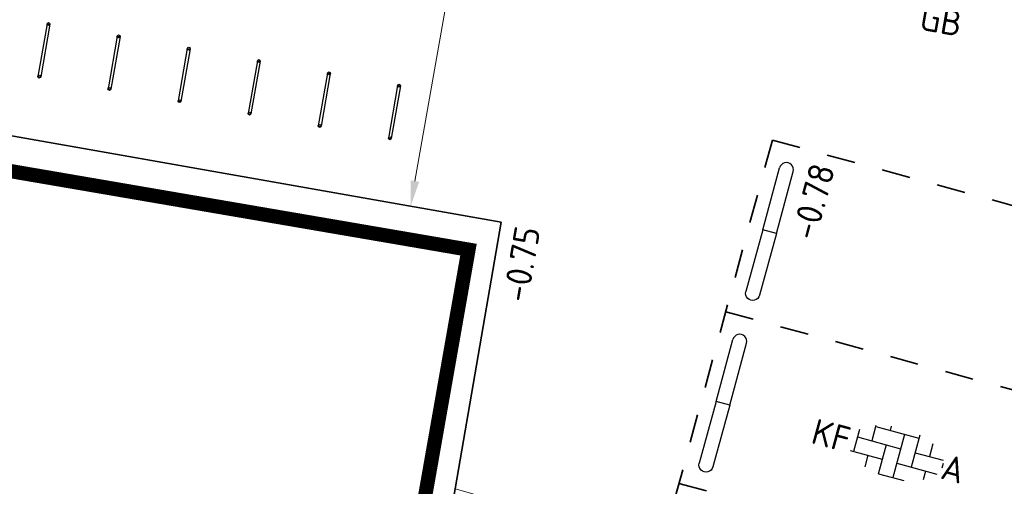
# Model space of a CAD drawing. Header units: metres. Extents: x 2514 to 227642, y 1683 to 852646.
# Tile 62 of 256: x 113612.86 to 113626.69, y 426384.52 to 426391.08. Entities that reach past the tile are written whole.
import ezdxf
from ezdxf.enums import TextEntityAlignment as Align

# ---------------------------------------------------------------- set-up
doc = ezdxf.new("R2010")
doc.units = ezdxf.units.M
doc.linetypes.add('XX-CENTER', pattern=[8, 5, -1, 1, -1])
doc.linetypes.add('ZZ-HIDDEN-SO', pattern=[4, 2, -2])
doc.layers.get('Defpoints').update_dxf_attribs({"color": 244, "lineweight": 35})
for name, color, linetype, lineweight in [('B-WE-OG-BEBOUWING-GV', 4, 'Continuous', 35), ('B-WE-VH-VERHARDING_TEGEL-GV', 252, 'Continuous', 18), ('N-WE-IE-MEUBILAIR_WEGMEUBILAIR_FIETS-S', 7, 'Continuous', 25), ('N-WE-KG-WERKGRENS-G', 7, 'XX-CENTER', 35), ('N-WE-VH-KANTOPSLUITING-T18', 1, 'Continuous', 18), ('N-WE-VH-M', 7, 'Continuous', 18), ('N-WE-VH-MATERIAALGRENS-G', 7, 'ZZ-HIDDEN-SO', 35), ('N-WE-VH-NAP-T18', 1, 'Continuous', 18), ('N-WE-VH-STOOTBAND-S', 7, 'Continuous', 25), ('N-WE-VH-VERHARDING_BETONSTRAATSTEEN-S', 1, 'Continuous', 25), ('N-WE-VH-VERHARDING_STRAATBAKSTEEN-S', 1, 'Continuous', 5)]:
    doc.layers.add(name, color=color, linetype=linetype, lineweight=lineweight)
doc.styles.add('ISO', font='NLCS-ISO.ttf')
doc.styles.add('NLCS-ISO', font='NLCS-ISO.ttf', dxfattribs={"height": 1.8})
doc.styles.add('NLCS-ISO-M200-T18', font='NLCS-ISO.ttf', dxfattribs={"height": 0.36})
doc.dimstyles.new('NLCS-M200-T18-PIJL_L2_H1', dxfattribs={"dimscale": 0.2, "dimtxt": 2.5, "dimasz": 1.8, "dimexe": 2, "dimexo": 2, "dimgap": 0.7, "dimtad": 1, "dimzin": 0, "dimdsep": 46, "dimtxsty": 'NLCS-ISO-M200-T18', "dimcen": 0, "dimdle": 2, "dimclrd": 256, "dimclre": 256, "dimclrt": 1, "dimadec": 1, "dimazin": 0, "dimtfac": 1, "dimtdec": 3, "dimtofl": 0, "dimtmove": 0, "dimatfit": 3, "dimfxl": 2, "dimfxlon": 1, "dimtfillclr": 256, "dimtolj": 1, "dimtzin": 0, "dimlwd": -1, "dimlwe": -1, "dimarcsym": 0})

# ---------------------------------------------------------------- blocks, each defined once
blk = doc.blocks.new('SIE-WEG_FIETSNIET')
for p, q in [((0, 0.02), (0, -0.02)), ((0.75, 0.02), (0, 0.02)), ((0.75, 0.02), (0.75, -0.02)), ((0.75, -0.02), (0, -0.02))]:
    blk.add_line(p, q)
for centre in [(0, 0), (0.75, 0)]:
    blk.add_circle(centre, 0.02)
blk = doc.blocks.new('SVH-BSS_KEIFORMAAT_ELLEBOOG_KL-SO-flat-84')
at = {"layer": 'N-WE-VH-VERHARDING_BETONSTRAATSTEEN-S', "ltscale": 0.2}
for p, q in [((-0.516, 0.331), (-0.599, 0.025)), ((-0.282, 0.388), (-0.341, 0.173)), ((-0.286, 0.375), (0.322, 0.21)), ((-0.067, 0.38), (-0.083, 0.32)), ((-0.543, 0.228), (0.064, 0.062)), ((0.12, 0.265), (-0.046, -0.343)), ((0.334, 0.255), (0.212, -0.195)), ((-0.644, 0.038), (-0.193, -0.085)), ((-0.138, 0.118), (-0.25, -0.294)), ((0.267, 0.007), (0.66, -0.1)), ((0.518, 0.13), (0.47, -0.048)), ((-0.396, -0.03), (-0.44, -0.191)), ((0.009, -0.14), (0.574, -0.294)), ((0.414, -0.251), (0.38, -0.375)), ((0.661, -0.143), (0.643, -0.212)), ((-0.249, -0.288), (0.109, -0.385))]:
    blk.add_line(p, q, dxfattribs=at)
at = {"layer": 'N-WE-VH-VERHARDING_BETONSTRAATSTEEN-S', "style": 'NLCS-ISO'}
blk.add_attdef('FORMAAT', text='', height=0.36, rotation=344.7528, dxfattribs=at).set_placement((-0.655, 0.179), align=Align.MIDDLE_RIGHT)
blk.add_attdef('KLEUR', text='', height=0.36, rotation=344.7528, dxfattribs=at).set_placement((0.655, -0.179), align=Align.MIDDLE_LEFT)
at = {"layer": 'N-WE-VH-VERHARDING_BETONSTRAATSTEEN-S', "style": 'NLCS-ISO', "flags": 1}
blk.add_attdef('FUNCTIE', text='', height=0.36, rotation=344.7528, dxfattribs=at).set_placement((-0.166, -0.698), align=Align.MIDDLE_CENTER)
blk = doc.blocks.new('SVH-STOOTBAND_VLAK_ROND_1000X200')
for points in [[(0, 0.1), (0.9, 0.1)], [(0, -0.1), (0, 0.1)], [(0, -0.1), (0.9, -0.1)]]:
    blk.add_lwpolyline(points)
blk.add_arc((0.9, 0), 0.1, 269.9997, 90.0003)
blk = doc.blocks.new('*D560')
at = {"layer": 'Defpoints', "color": 0, "ltscale": 0.2, "transparency": 16777216}
for p in [(113620.666, 426401.668), (113621.788, 426401.472), (113618.348, 426388.453)]:
    blk.add_point(p, dxfattribs=at)
at = {"layer": 'N-WE-VH-M', "ltscale": 0.2, "transparency": 16777216}
for p, q in [((113621.06, 426401.599), (113620.272, 426401.737)), ((113618.41, 426388.808), (113620.604, 426401.314)), ((113618.348, 426388.453), (113618.742, 426388.384))]:
    blk.add_line(p, q, dxfattribs=at)
for points in [[(113620.545, 426401.324), (113620.663, 426401.303), (113620.666, 426401.668)], [(113618.351, 426388.818), (113618.469, 426388.797), (113618.348, 426388.453)]]:
    blk.add_solid(points, dxfattribs=at)
at = {"layer": 'N-WE-VH-M', "color": 1, "ltscale": 0.2, "transparency": 16777216, "insert": (113619.192, 426395.116), "char_height": 0.36, "attachment_point": 5, "rotation": 80.05, "style": 'NLCS-ISO-M200-T18'}
blk.add_mtext('\\A1;13.42', dxfattribs=at)

msp = doc.modelspace()

# ---------------------------------------------------------------- linework, layer by layer
at = {"layer": 'B-WE-OG-BEBOUWING-GV'}
msp.add_lwpolyline([(113601.695, 426357.694), (113614, 426355.577), (113618.975, 426384.485), (113619.62, 426388.23), (113607.452, 426390.375)], dxfattribs=at)
at = {"layer": 'B-WE-VH-VERHARDING_TEGEL-GV'}
msp.add_lwpolyline([(113630.467, 426396.561), (113604.959, 426400.975), (113604.13, 426396.39), (113603.497, 426393.092), (113603.846, 426393.031), (113603.816, 426392.863), (113607.494, 426392.118), (113607.534, 426392.385), (113607.793, 426392.347), (113607.452, 426390.375), (113619.62, 426388.23), (113618.975, 426384.485), (113626.643, 426382.31), (113630.165, 426395.434)], close=True, dxfattribs=at)
at = {"layer": 'N-WE-KG-WERKGRENS-G', "ltscale": 0.5, "const_width": 0.2, "flags": 128}
msp.add_lwpolyline([(113539.652, 426425.541), (113533.034, 426426.579), (113512.978, 426310.885), (113509.106, 426305.095), (113507.039, 426292.73), (113504.728, 426279.396), (113497.949, 426267.392), (113491.721, 426263.905), (113496.136, 426256.365), (113502.435, 426260.053, -0.182232), (113509.838, 426261.318, -0.126544), (113516.642, 426258.09), (113523.828, 426262.829), (113521.668, 426266.104), (113525.98, 426265.334), (113539.291, 426339.571), (113541.863, 426353.106), (113543.716, 426365.72), (113550.178, 426401.905), (113551.547, 426409.78), (113574.553, 426405.734), (113573.157, 426397.506), (113607.198, 426391.573), (113606.914, 426389.946), (113619.162, 426387.845), (113613.609, 426356.275), (113601.182, 426358.276), (113600.845, 426356.182), (113597.954, 426356.648), (113593.562, 426350.547), (113574.97, 426354.003), (113574.327, 426350.546), (113615.634, 426343.691), (113593.57, 426263.699, 0.356973), (113596.583, 426256.89), (113595.271, 426248.698), (113599.487, 426248.023), (113601.054, 426254.868), (113602.72, 426255.869), (113636.901, 426249.843), (113711.239, 426237.251), (113711.078, 426236.35), (113716.526, 426235.533), (113716.685, 426236.595), (113718.512, 426236.321), (113734.103, 426277.353), (113735.865, 426278.617), (113776.182, 426271.575), (113774.564, 426262.996), (113804.256, 426258), (113798.274, 426223.759), (113796.469, 426212.743), (113816.717, 426209.189), (113821.532, 426236.979), (113822.449, 426236.82), (113823.388, 426242.034), (113822.132, 426242.26), (113830.108, 426272.94), (113832.685, 426287.571), (113850.983, 426284.543), (113878.799, 426279.99), (113865.198, 426203.132), (113884.246, 426200.097), (113884.458, 426196.374), (113883.446, 426190.397), (113921.214, 426183.978), (113921.482, 426185.328), (113923.778, 426184.872), (113926.223, 426198.093), (113928.449, 426210.745), (113964.907, 426204.42), (113960.406, 426178.602), (113963.561, 426178.134), (113967.734, 426203.401), (113997.515, 426198.193), (113998.702, 426198.006), (113998.957, 426199.616), (114022.375, 426195.633), (114018.261, 426170.621), (114024.177, 426169.647), (114029.085, 426200.395), (114026.448, 426200.718), (114031.499, 426230.088), (114054.44, 426226.248), (114057.477, 426225.696), (114056.841, 426222.197), (114059.961, 426221.626), (114065.65, 426244.354), (114035.59, 426249.218), (114041.184, 426283.399), (114056.073, 426280.709), (114056.721, 426283.698), (114042.185, 426286.164), (114046.915, 426313.16), (114065.34, 426310.078), (114066.402, 426316.804), (114058.916, 426317.879), (114056.3, 426327.344), (114067.79, 426392.772), (114039.145, 426397.909), (113967.805, 426410.127), (113958.58, 426362.909), (114027.859, 426351.392), (114036.556, 426349.826), (114034.317, 426336.794), (114032.043, 426337.194), (114031.497, 426333.947), (114035.343, 426333.283), (114031.409, 426310.162), (113989.982, 426317.452), (113994.21, 426340.55), (114008.87, 426338.023), (114009.525, 426341.433), (113875.208, 426365.513)], format="xyb", dxfattribs=at)
at = {"layer": 'N-WE-VH-MATERIAALGRENS-G', "ltscale": 0.2}
for p, q in [((113623.431, 426389.384), (113621.332, 426381.665)), ((113623.431, 426389.384), (113628.255, 426388.072)), ((113622.775, 426386.972), (113627.6, 426385.66)), ((113622.119, 426384.559), (113626.944, 426383.248))]:
    msp.add_line(p, q, dxfattribs=at)

# ---------------------------------------------------------------- block references
at = {"layer": 'N-WE-IE-MEUBILAIR_WEGMEUBILAIR_FIETS-S', "rotation": 80.01356215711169}
for p in [(113613.132, 426390.276), (113614.117, 426390.103), (113615.101, 426389.93), (113616.086, 426389.756), (113617.071, 426389.583), (113618.056, 426389.409)]:
    msp.add_blockref('SIE-WEG_FIETSNIET', p, dxfattribs=at)
at = {"layer": 'N-WE-VH-STOOTBAND-S', "ltscale": 0.2, "rotation": 74.78930127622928}
for p in [(113623.392, 426388.099), (113622.736, 426385.687)]:
    msp.add_blockref('SVH-STOOTBAND_VLAK_ROND_1000X200', p, dxfattribs=at)
at = {"layer": 'N-WE-VH-STOOTBAND-S', "ltscale": 0.2, "xscale": -1, "rotation": 74.78930125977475}
for p in [(113623.392, 426388.099), (113622.736, 426385.687)]:
    msp.add_blockref('SVH-STOOTBAND_VLAK_ROND_1000X200', p, dxfattribs=at)
at = {"layer": 'N-WE-VH-VERHARDING_STRAATBAKSTEEN-S', "ltscale": 0.2}
msp.add_blockref('SVH-BSS_KEIFORMAAT_ELLEBOOG_KL-SO-flat-84', (113625.169, 426384.985), dxfattribs=at).add_auto_attribs({'FORMAAT': 'KF', 'KLEUR': 'A'})

# ---------------------------------------------------------------- texts
at = {"layer": 'N-WE-VH-KANTOPSLUITING-T18', "style": 'NLCS-ISO-M200-T18'}
msp.add_text('GB', height=0.36, rotation=350.05, dxfattribs=at).set_placement((113625.484, 426390.937))
at = {"layer": 'N-WE-VH-NAP-T18', "style": 'ISO'}
for s, rotation, p in [('-0.78', 74.7893, (113624.037, 426387.958)), ('-0.75', 80.1086, (113619.992, 426387.089))]:
    msp.add_text(s, height=0.36, rotation=rotation, dxfattribs=at).set_placement(p)

# ---------------------------------------------------------------- dimensions: what is measured, and where the dimension line sits
at = {"layer": 'N-WE-VH-M', "ltscale": 0.2}
dim = msp.add_linear_dim(base=(113620.666, 426401.668), p1=(113618.348, 426388.453), p2=(113621.788, 426401.472), angle=80.05, dimstyle='NLCS-M200-T18-PIJL_L2_H1', dxfattribs=at)
dim.commit()
dim.dimension.update_dxf_attribs({"geometry": '*D560', "text_midpoint": (113619.192, 426395.116)})

doc.saveas('drawing.dxf')
